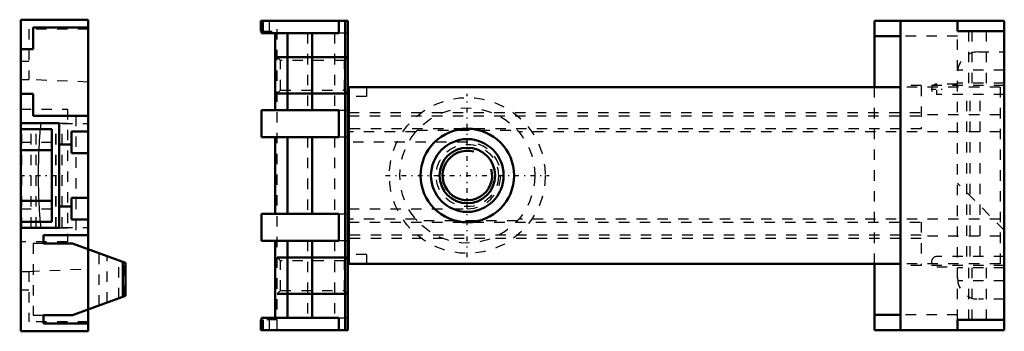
# Model space of a CAD drawing. Header units: millimetres. Extents: x -43.1 to 51.7, y -15 to 15.
import ezdxf

# ---------------------------------------------------------------- set-up
doc = ezdxf.new("R2010")
doc.units = ezdxf.units.MM
doc.linetypes.add('Center', pattern=[1.5, 0.45, -0.5, 0.05, -0.5])
doc.linetypes.add('Dashed', pattern=[2, 1, -1])
for name, color, linetype, lineweight in [('AM_0', 7, 'Continuous', 30), ('AM_10', 7, 'Continuous', 5), ('AM_3', 7, 'Dashed', 5), ('AM_7', 7, 'Center', 5)]:
    doc.layers.add(name, color=color, linetype=linetype, lineweight=lineweight)

msp = doc.modelspace()

# ---------------------------------------------------------------- linework, layer by layer
at = {"layer": 'AM_0', "color": 7, "linetype": 'Continuous', "lineweight": 50}
for p, q in [((-36.5, 15), (-43, 15)), ((-43, -15), (-43, 15)), ((-41.8, 14.25), (-36.5, 14.25)), ((-41.8, 12.15), (-41.8, 14.25)), ((-36.5, 15), (-36.5, -15)), ((-19.882, 14.9), (-19.882, 13.9)), ((-11.5, 14.9), (-19.882, 14.9)), ((-19.8, 13.7), (-19.8, 14.9)), ((-12.357, 13.7), (-12.357, 14.9)), ((-11.762, -14.9), (-11.762, 14.9)), ((-11.5, -14.9), (-11.5, 14.9)), ((51.7, 14.9), (39.2, 14.9)), ((39.2, 8.5), (39.2, 14.9)), ((41.7, -14.9), (41.7, 14.9)), ((47.2, 13.9), (47.2, 14.9)), ((51.7, -14.9), (51.7, 14.9)), ((-19.882, 13.9), (-19.8, 13.9)), ((-19.8, 13.7), (-12.357, 13.7)), ((-18.502, 6.3), (-18.502, 13.7)), ((-17.3, 13.7), (-17.3, 6.3)), ((-14.938, 13.7), (-14.938, 6.3)), ((39.2, 13.4), (41.7, 13.4)), ((51.7, 13.9), (47.2, 13.9)), ((-43, 12.15), (-41.8, 12.15)), ((-41.8, 7.85), (-43, 7.85)), ((-41.8, 5.75), (-41.8, 7.85)), ((-11.5, 8.5), (41.7, 8.5)), ((-11.4, 8.5), (-11.4, -8.5)), ((-36.5, 5.75), (-41.8, 5.75)), ((-19.8, 3.7), (-19.8, 6.3)), ((-12.357, 6.3), (-19.8, 6.3)), ((-12.357, 3.7), (-12.357, 6.3)), ((-11.4, 5.838), (-11.5, 5.838)), ((-43, 5.05), (-39.3, 5.05)), ((-39.3, 5.05), (-39.3, -5.05)), ((-43, 4.45), (-40, 4.45)), ((-40, -4.45), (-40, 4.45)), ((-38.1, 4.25), (-36.5, 4.25)), ((-38.1, 2.142), (-38.1, 4.25)), ((-39.3, 3), (-38.1, 3)), ((-19.8, 3.7), (-12.357, 3.7)), ((-18.502, -3.7), (-18.502, 3.7)), ((-17.3, 3.7), (-17.3, -3.7)), ((-14.938, 3.7), (-14.938, -3.7)), ((-43, 2.45), (-40, 2.45)), ((-36.5, 2.142), (-38.1, 2.142)), ((-43, -2.45), (-40, -2.45)), ((-38.1, -2.142), (-36.5, -2.142)), ((-38.1, -4.25), (-38.1, -2.142)), ((-38.1, -3), (-39.3, -3)), ((-19.8, -6.3), (-19.8, -3.7)), ((-12.357, -3.7), (-19.8, -3.7)), ((-12.357, -6.3), (-12.357, -3.7)), ((-43, -4.45), (-40, -4.45)), ((-36.5, -4.25), (-38.1, -4.25)), ((-39.3, -5.05), (-43, -5.05)), ((-40.8, -5.75), (-36.5, -5.75)), ((-40.8, -6.55), (-40.8, -5.75)), ((-38, -6.55), (-40.8, -6.55)), ((-32.915, -8.401), (-38, -6.55)), ((-19.8, -6.3), (-12.357, -6.3)), ((-18.502, -13.7), (-18.502, -6.3)), ((-17.3, -6.3), (-17.3, -13.7)), ((-14.938, -6.3), (-14.938, -13.7)), ((-11.4, -5.838), (-11.5, -5.838)), ((-33.165, -11.69), (-33.165, -8.31)), ((-32.915, -11.599), (-32.915, -8.401)), ((41.7, -8.5), (-11.5, -8.5)), ((39.2, -14.9), (39.2, -8.5)), ((-38, -13.45), (-32.915, -11.599)), ((-40.8, -14.25), (-40.8, -13.45)), ((-38, -13.45), (-40.8, -13.45)), ((-19.882, -13.9), (-19.882, -14.9)), ((-19.8, -13.9), (-19.882, -13.9)), ((-19.8, -14.9), (-19.8, -13.7)), ((-12.357, -13.7), (-19.8, -13.7)), ((-12.357, -14.9), (-12.357, -13.7)), ((41.7, -13.4), (39.2, -13.4)), ((47.2, -13.9), (51.7, -13.9)), ((47.2, -14.9), (47.2, -13.9)), ((-36.5, -15), (-43, -15)), ((-36.5, -14.25), (-40.8, -14.25)), ((-11.5, -14.9), (-19.882, -14.9)), ((51.7, -14.9), (39.2, -14.9))]:
    msp.add_line(p, q, dxfattribs=at)
for radius in [4.5, 3.5, 2.675]:
    msp.add_circle((0, 0), radius, dxfattribs=at)
at = {"layer": 'AM_10', "color": 7, "linetype": 'Continuous', "lineweight": 50}
for p, q in [((-11.5, 11.4), (-18.3, 11.4)), ((-11.5, 7.9), (-18.3, 7.9)), ((-11.5, -7.9), (-18.3, -7.9)), ((-11.5, -11.4), (-18.3, -11.4))]:
    msp.add_line(p, q, dxfattribs=at)
msp.add_arc((0, 0), 2.386, 75, 15, dxfattribs=at)
at = {"layer": 'AM_3', "color": 6, "linetype": 'Dashed', "lineweight": 25}
for p, q in [((-19.8, 14.9), (-19.882, 14.9)), ((-19.871, 13.9), (-19.871, 14.9)), ((-19.632, 13.9), (-19.632, 14.9)), ((-19.056, 13.9), (-19.056, 14.9)), ((-18.3, -14.9), (-18.3, 14.9)), ((-36.5, 14.1), (-42.2, 14.1)), ((-42.2, 14.1), (-42.2, 9.23)), ((-19.8, 13.9), (-18.3, 13.9)), ((-15.398, 13.7), (-15.398, 6.3)), ((-12.8, 13.7), (-12.8, 6.3)), ((-11.5, 13.7), (-12.357, 13.7)), ((47.2, 13.4), (41.7, 13.4)), ((47.2, -13.9), (47.2, 13.9)), ((48.3, 8.9), (48.3, 13.9)), ((48.595, 8.9), (48.595, 13.9)), ((49.995, 8.9), (49.995, 13.9)), ((-17.975, 11.075), (-18.3, 11.4)), ((-11.5, 11.4), (-11.825, 11.075)), ((49.2, 11.9), (51.7, 11.9)), ((-43, 11), (-42.2, 11)), ((-11.825, 11.075), (-17.975, 11.075)), ((-17.975, 8.225), (-17.975, 11.075)), ((-11.825, 8.225), (-11.825, 11.075)), ((51.7, 10.15), (47.2, 10.15)), ((-43, 9.23), (-42.2, 9.23)), ((-36.5, 8.992), (-42.2, 9.23)), ((51.7, 8.65), (41.7, 8.65)), ((43.7, 8.65), (43.7, 4.5)), ((47.2, 8.8), (45.2, 8.8)), ((51.7, 8.9), (47.2, 8.9)), ((-18.3, 7.9), (-17.975, 8.225)), ((-17.975, 8.225), (-11.825, 8.225)), ((-11.825, 8.225), (-11.5, 7.9)), ((-9.7, 7.6), (-11.4, 7.6)), ((-9.7, 8.5), (-9.7, 7.6)), ((39.2, -8.5), (39.2, 8.5)), ((51.3, 8.5), (41.7, 8.5)), ((51.7, 7.8), (45.2, 7.8)), ((48.1, -7.8), (48.1, 7.8)), ((48.411, -7.8), (48.411, 7.8)), ((49.386, -7.8), (49.386, 7.8)), ((51.3, 8.5), (51.3, -8.5)), ((-43, 6.4), (-38.5, 6.4)), ((-38.5, 6.4), (-38.5, -6.4)), ((-37.7, 5.75), (-37.7, -5.75)), ((-12.357, 6.3), (-11.5, 6.3)), ((-11.4, 6.07), (43.7, 6.07)), ((-11.4, 5.73), (43.7, 5.73)), ((51.3, 5.838), (43.7, 5.838)), ((-43, 5), (-36.5, 5)), ((-42.9, -5), (-42.9, 5)), ((-42, -5), (-42, 5)), ((-41.5, -5), (-41.5, 5)), ((-39.6, -5), (-39.6, 5)), ((-39.57, -5), (-39.57, 5)), ((-39.3, 5.05), (-38.5, 5.05)), ((-39, -5), (-39, 5)), ((-4.961, 4.2), (-11.5, 4.2)), ((43.7, 4.5), (-11.4, 4.5)), ((-4.822, 4.358), (4.822, 4.358)), ((51.3, 4.2), (4.961, 4.2)), ((-43, 3.2), (-40, 3.2)), ((-15.398, 3.7), (-15.398, -3.7)), ((-12.8, 3.7), (-12.8, -3.7)), ((-11.5, 3.7), (-12.357, 3.7)), ((0, 3.2), (-11.4, 3.2)), ((51.7, -5.25), (47.2, -0.75)), ((-43, -3.2), (-40, -3.2)), ((-12.357, -3.7), (-11.5, -3.7)), ((-11.4, -3.2), (0, -3.2)), ((-4.961, -4.2), (-11.5, -4.2)), ((-11.4, -4.5), (43.7, -4.5)), ((4.822, -4.358), (-4.822, -4.358)), ((51.3, -4.2), (4.961, -4.2)), ((43.7, -4.5), (43.7, -8.65)), ((-43, -5), (-36.5, -5)), ((-39.3, -5.05), (-38.5, -5.05)), ((-38.5, -6.4), (-43, -6.4)), ((-40.8, -6.55), (-41.8, -6.55)), ((-41.8, -6.55), (-41.8, -13.45)), ((-15.398, -6.3), (-15.398, -13.7)), ((-12.8, -6.3), (-12.8, -13.7)), ((-11.5, -6.3), (-12.357, -6.3)), ((43.7, -5.73), (-11.4, -5.73)), ((43.7, -6.07), (-11.4, -6.07)), ((51.3, -5.838), (43.7, -5.838)), ((-36.5, -7.096), (-36.5, -12.904)), ((-35.447, -12.521), (-35.447, -7.479)), ((-34.663, -12.236), (-34.663, -7.764)), ((-33.55, -11.83), (-33.55, -8.17)), ((-32.989, -11.626), (-32.989, -8.374)), ((-17.975, -8.225), (-18.3, -7.9)), ((-11.825, -8.225), (-17.975, -8.225)), ((-17.975, -11.075), (-17.975, -8.225)), ((-11.5, -7.9), (-11.825, -8.225)), ((-11.825, -11.075), (-11.825, -8.225)), ((-9.7, -7.6), (-11.4, -7.6)), ((-9.7, -7.6), (-9.7, -8.5)), ((51.3, -8.5), (41.7, -8.5)), ((51.7, -7.8), (45.2, -7.8)), ((-43, -9.23), (-42.2, -9.23)), ((-42.2, -9.23), (-36.5, -8.992)), ((-42.2, -9.23), (-42.2, -14.1)), ((51.7, -8.65), (41.7, -8.65)), ((45.2, -8.8), (47.2, -8.8)), ((51.7, -8.9), (47.2, -8.9)), ((48.3, -13.9), (48.3, -8.9)), ((48.595, -13.9), (48.595, -8.9)), ((49.995, -13.9), (49.995, -8.9)), ((51.7, -10.15), (47.2, -10.15)), ((-43, -11), (-42.2, -11)), ((-18.3, -11.4), (-17.975, -11.075)), ((-17.975, -11.075), (-11.825, -11.075)), ((-11.825, -11.075), (-11.5, -11.4)), ((51.7, -11.9), (49.2, -11.9)), ((-36.5, -14.1), (-42.2, -14.1)), ((-41.8, -13.45), (-40.8, -13.45)), ((-19.871, -14.9), (-19.871, -13.9)), ((-18.3, -13.9), (-19.8, -13.9)), ((-19.632, -14.9), (-19.632, -13.9)), ((-19.056, -14.9), (-19.056, -13.9)), ((-12.357, -13.7), (-11.5, -13.7)), ((47.2, -13.4), (41.7, -13.4))]:
    msp.add_line(p, q, dxfattribs=at)
for points in [[(-41.077, 5), (-41.103, 4.743), (-41.15, 4.216), (-41.192, 3.673), (-41.21, 3.397), (-41.227, 3.118), (-41.257, 2.555), (-41.28, 1.989), (-41.298, 1.424), (-41.309, 0.865), (-41.315, 0.308), (-41.316, 0.025), (-41.315, -0.261), (-41.309, -0.838), (-41.298, -1.42), (-41.28, -2), (-41.256, -2.576), (-41.226, -3.143), (-41.208, -3.422), (-41.19, -3.697), (-41.148, -4.234), (-41.102, -4.75), (-41.077, -5)], [(-4.961, 4.2), (-4.938, 4.227), (-4.892, 4.28), (-4.846, 4.332), (-4.822, 4.358)], [(4.822, 4.358), (4.846, 4.332), (4.892, 4.28), (4.938, 4.227), (4.961, 4.2)], [(-4.822, -4.358), (-4.846, -4.332), (-4.892, -4.28), (-4.938, -4.227), (-4.961, -4.2)], [(4.961, -4.2), (4.938, -4.227), (4.892, -4.28), (4.846, -4.332), (4.822, -4.358)]]:
    msp.add_lwpolyline(points, dxfattribs=at)
for radius in [7.5, 6.5, 3]:
    msp.add_circle((0, 0), radius, dxfattribs=at)
for centre, radius, start, end in [((49.2, 9.9), 2, 90, 180), ((45.2, 8.3), 0.5, 90, 270), ((0, 0), 3.2, 270, 90), ((45.2, -8.3), 0.5, 90, 270), ((49.2, -9.9), 2, 180.00001, 270)]:
    msp.add_arc(centre, radius, start, end, dxfattribs=at)
at = {"layer": 'AM_7', "color": 4, "linetype": 'Center', "lineweight": 25}
for p, q in [((45.2, 7.775), (45.2, 8.825)), ((0, -7.875), (0, 7.875)), ((44.675, 8.3), (45.725, 8.3)), ((-7.875, 0), (7.875, 0)), ((-43.095, 0), (-38.475, 0))]:
    msp.add_line(p, q, dxfattribs=at)

doc.saveas('drawing.dxf')
